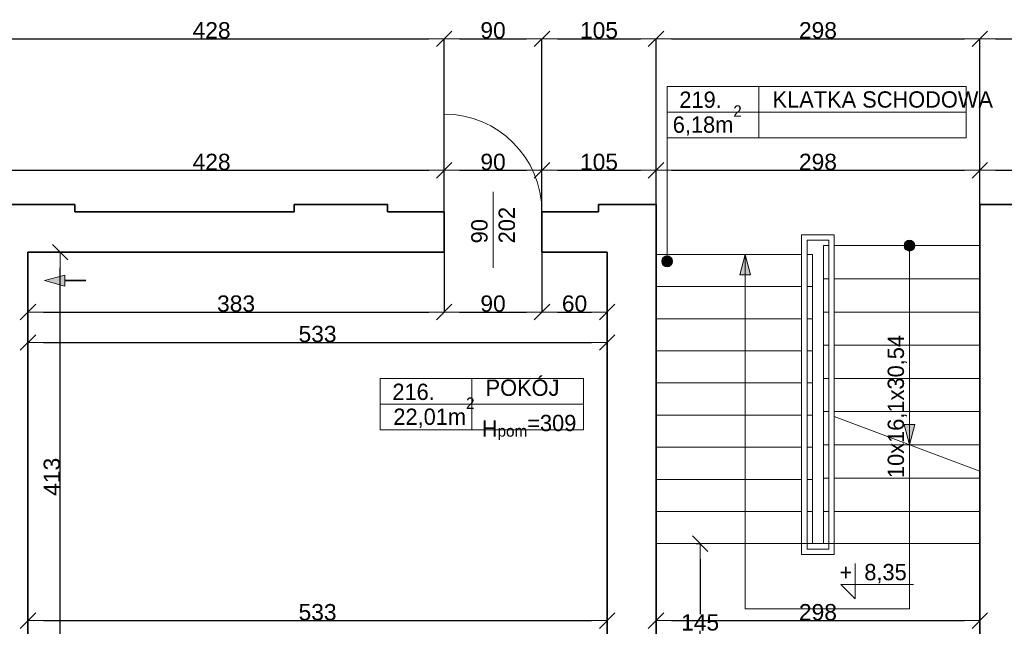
# Model space of a CAD drawing. Header units: metres. Extents: x 7506757 to 756746378, y 5735207 to 582114514.
# Tile 181 of 256: x 7535107 to 7544168, y 5892256 to 5897834. Entities that reach past the tile are written whole.
import ezdxf

# ---------------------------------------------------------------- set-up
doc = ezdxf.new("R2010")
doc.units = ezdxf.units.M
doc.header["$MEASUREMENT"] = 0
doc.header["$PDMODE"] = 2
doc.layers.get('0').update_dxf_attribs({"color": 250, "linetype": 'CONTINUOUS', "lineweight": 100, "plot": 0})
doc.layers.get('Defpoints').update_dxf_attribs({"linetype": 'CONTINUOUS'})
for name, color, linetype, lineweight in [('2D - Ogolne46', 7, 'CONTINUOUS', 18), ('ELEKTRYKA141', 7, 'CONTINUOUS', 0), ('M_OCIANA1', 7, 'CONTINUOUS', 13), ('M_OCIANA6', 5, 'CONTINUOUS', 35), ('M_OPISY1', 7, 'CONTINUOUS', 13), ('M_OPISY141', 7, 'CONTINUOUS', 0), ('m_umeblowanie1', 7, 'CONTINUOUS', 13), ('opis1', 7, 'CONTINUOUS', 13)]:
    doc.layers.add(name, color=color, linetype=linetype, lineweight=lineweight)
for name, color, linetype in [('M_OCIANA', 7, 'CONTINUOUS'), ('M_OPISY', 7, 'CONTINUOUS'), ('PWYMIAR', 7, 'CONTINUOUS')]:
    doc.layers.add(name, color=color, linetype=linetype)
doc.styles.add('GENERATED_STYLE_1', font='arial.ttf')
doc.styles.add('GENERATED_STYLE_2', font='txt')
doc.styles.add('GENERATED_STYLE_5', font='txt')
doc.dimstyles.new('GENERATED_STYLE__1', dxfattribs={"dimtxt": 150, "dimasz": 142.5, "dimexe": 0.18, "dimexo": 0, "dimgap": 0.09, "dimtad": 1, "dimdec": 0, "dimlfac": 0.1, "dimzin": 0, "dimdsep": 46, "dimtxsty": 'GENERATED_STYLE_1', "dimblk": 'ARROWHEAD_6', "dimblk1": 'ARROWHEAD_6', "dimblk2": 'ARROWHEAD_6', "dimcen": 0.09, "dimclrd": 251, "dimclre": 251, "dimclrt": 7, "dimazin": 0, "dimtfac": 1, "dimtdec": 4, "dimtmove": 0, "dimatfit": 3, "dimfxl": 0, "dimtolj": 1, "dimtzin": 0, "dimarcsym": 0})
doc.dimstyles.new('GENERATED_STYLE__2', dxfattribs={"dimtxt": 150, "dimasz": 142.5, "dimexe": 0.18, "dimexo": 0, "dimgap": 0.09, "dimtad": 1, "dimtih": 1, "dimtoh": 1, "dimdec": 0, "dimlfac": 0.1, "dimzin": 0, "dimdsep": 46, "dimtxsty": 'GENERATED_STYLE_1', "dimblk": 'ARROWHEAD_6', "dimblk1": 'ARROWHEAD_6', "dimblk2": 'ARROWHEAD_6', "dimcen": 0.09, "dimclrd": 251, "dimclre": 251, "dimclrt": 7, "dimazin": 0, "dimtfac": 1, "dimtdec": 4, "dimtmove": 0, "dimatfit": 3, "dimfxl": 0, "dimtolj": 1, "dimtzin": 0, "dimarcsym": 0})

# ---------------------------------------------------------------- blocks, each defined once
blk = doc.blocks.new('Linia_110', base_point=(594207.4, 344455.3))
at = {"layer": 'M_OCIANA1', "linetype": 'Continuous'}
blk.add_hatch(color=256, dxfattribs=at).paths.add_polyline_path([(594207.4, 344455.3), (594394, 344505.3), (594394, 344405.3)], flags=0)
for p, q in [((594207.4, 344455.3), (594394, 344505.3)), ((594207.4, 344455.3), (594394, 344405.3)), ((594394, 344505.3), (594394, 344405.3))]:
    blk.add_line(p, q, dxfattribs=at)
at = {"layer": 'M_OCIANA6', "linetype": 'Continuous'}
blk.add_line((594394, 344455.3), (594586.1, 344455.3), dxfattribs=at)
blk = doc.blocks.new('Linia_111', base_point=(599936.6, 345769))
at = {"layer": 'M_OPISY1', "linetype": 'Continuous'}
blk.add_hatch(color=256, dxfattribs=at).paths.add_polyline_path([(599986.6, 344632.5), (599982.8, 344651.6), (599972, 344667.9), (599955.8, 344678.7), (599936.6, 344682.5), (599917.5, 344678.7), (599901.3, 344667.9), (599890.4, 344651.6), (599886.6, 344632.5), (599890.4, 344613.4), (599901.3, 344597.2), (599917.5, 344586.3), (599936.6, 344582.5), (599955.8, 344586.3), (599972, 344597.2), (599982.8, 344613.4)], flags=0)
blk.add_circle((599936.6, 344632.5), 50, dxfattribs=at)
at = {"layer": 'M_OPISY141', "linetype": 'Continuous'}
blk.add_line((599936.6, 345769), (599936.6, 344682.5), dxfattribs=at)
blk = doc.blocks.new('Linia_113', base_point=(602167.1, 344483.8))
at = {"layer": 'M_OCIANA1', "linetype": 'Continuous'}
blk.add_hatch(color=256, dxfattribs=at).paths.add_polyline_path([(602167.1, 342944.8), (602117.1, 343131.4), (602217.1, 343131.4)], flags=0)
for p, q in [((602167.1, 344483.8), (602167.1, 343131.4)), ((602167.1, 342944.8), (602117.1, 343131.4)), ((602117.1, 343131.4), (602217.1, 343131.4)), ((602167.1, 342944.8), (602217.1, 343131.4))]:
    blk.add_line(p, q, dxfattribs=at)
blk = doc.blocks.new('Polilinia_8', base_point=(602167.1, 344777))
at = {"layer": 'M_OCIANA1', "linetype": 'Continuous'}
blk.add_hatch(color=256, dxfattribs=at).paths.add_polyline_path([(602217.1, 344777), (602213.3, 344796.1), (602202.5, 344812.3), (602186.3, 344823.2), (602167.1, 344827), (602148, 344823.2), (602131.8, 344812.3), (602120.9, 344796.1), (602117.1, 344777), (602120.9, 344757.8), (602131.8, 344741.6), (602148, 344730.8), (602167.1, 344727), (602186.3, 344730.8), (602202.5, 344741.6), (602213.3, 344757.8)], flags=0)
at = {"layer": 'M_OCIANA1', "linetype": 'Continuous', "flags": 128}
blk.add_lwpolyline([(602167.1, 344727), (602167.1, 341436.4), (600654.7, 341436.4), (600654.7, 344695.9)], dxfattribs=at)
at = {"layer": 'M_OCIANA1', "linetype": 'Continuous'}
blk.add_circle((602167.1, 344777), 50, dxfattribs=at)
blk = doc.blocks.new('Polilinia_9', base_point=(602167.1, 344777))
at = {"layer": 'M_OCIANA1', "linetype": 'Continuous'}
blk.add_hatch(color=256, dxfattribs=at).paths.add_polyline_path([(600654.7, 344695.9), (600704.7, 344509.3), (600604.7, 344509.3)], flags=0)
for p, q in [((600654.7, 344695.9), (600604.7, 344509.3)), ((600654.7, 344695.9), (600704.7, 344509.3)), ((600704.7, 344509.3), (600604.7, 344509.3))]:
    blk.add_line(p, q, dxfattribs=at)
at = {"layer": 'M_OCIANA1', "linetype": 'Continuous', "flags": 128}
blk.add_lwpolyline([(602167.1, 344777), (602167.1, 341436.4), (600654.7, 341436.4), (600654.7, 344509.3)], dxfattribs=at)
blk = doc.blocks.new('ARROWHEAD_6')
at = {"color": 0, "linetype": 'Continuous', "lineweight": 0}
for p, q in [((0, 0), (-1, 0)), ((-0.5, -0.5), (0.5, 0.5))]:
    blk.add_line(p, q, dxfattribs=at)
blk = doc.blocks.new('*D5072')
at = {"layer": 'Defpoints', "color": 0, "linetype": 'Continuous', "transparency": 16777216}
for p in [(7540513.4, 5892307.6), (7535183.4, 5891565.6), (7540513.4, 5891565.6)]:
    blk.add_point(p, dxfattribs=at)
at = {"layer": 'PWYMIAR', "color": 251, "linetype": 'Continuous', "lineweight": -2, "transparency": 16777216}
for p, q in [((7535183.4, 5891565.6), (7535183.4, 5892307.8)), ((7535325.9, 5892307.6), (7540370.9, 5892307.6)), ((7540513.4, 5891565.6), (7540513.4, 5892307.8))]:
    blk.add_line(p, q, dxfattribs=at)
at = {"layer": 'PWYMIAR', "color": 251, "linetype": 'Continuous', "lineweight": -2, "transparency": 16777216, "xscale": 142.5, "yscale": 142.5, "zscale": 142.5, "rotation": 180}
blk.add_blockref('ARROWHEAD_6', (7535183.4, 5892307.6), dxfattribs=at)
at = {"layer": 'PWYMIAR', "color": 251, "linetype": 'Continuous', "lineweight": -2, "transparency": 16777216, "xscale": 142.5, "yscale": 142.5, "zscale": 142.5}
blk.add_blockref('ARROWHEAD_6', (7540513.4, 5892307.6), dxfattribs=at)
at = {"layer": 'PWYMIAR', "color": 7, "linetype": 'Continuous', "lineweight": 13, "transparency": 16777216, "insert": (7537848.4, 5892384.3), "char_height": 150, "attachment_point": 5, "style": 'GENERATED_STYLE_1'}
blk.add_mtext('\\A1;533', dxfattribs=at)
blk = doc.blocks.new('*D5073')
at = {"layer": 'Defpoints', "color": 0, "linetype": 'Continuous', "transparency": 16777216}
for p in [(7543943.4, 5892307.6), (7540963.4, 5891565.6), (7543943.4, 5891565.6)]:
    blk.add_point(p, dxfattribs=at)
at = {"layer": 'PWYMIAR', "color": 251, "linetype": 'Continuous', "lineweight": -2, "transparency": 16777216}
for p, q in [((7540963.4, 5891565.6), (7540963.4, 5892307.8)), ((7541105.9, 5892307.6), (7543800.9, 5892307.6)), ((7543943.4, 5891565.6), (7543943.4, 5892307.8))]:
    blk.add_line(p, q, dxfattribs=at)
at = {"layer": 'PWYMIAR', "color": 251, "linetype": 'Continuous', "lineweight": -2, "transparency": 16777216, "xscale": 142.5, "yscale": 142.5, "zscale": 142.5, "rotation": 180}
blk.add_blockref('ARROWHEAD_6', (7540963.4, 5892307.6), dxfattribs=at)
at = {"layer": 'PWYMIAR', "color": 251, "linetype": 'Continuous', "lineweight": -2, "transparency": 16777216, "xscale": 142.5, "yscale": 142.5, "zscale": 142.5}
blk.add_blockref('ARROWHEAD_6', (7543943.4, 5892307.6), dxfattribs=at)
at = {"layer": 'PWYMIAR', "color": 7, "linetype": 'Continuous', "lineweight": 13, "transparency": 16777216, "insert": (7542453.4, 5892384.3), "char_height": 150, "attachment_point": 5, "style": 'GENERATED_STYLE_1'}
blk.add_mtext('\\A1;298', dxfattribs=at)
blk = doc.blocks.new('*D5075')
at = {"layer": 'Defpoints', "color": 0, "linetype": 'Continuous', "transparency": 16777216}
for p in [(7535183.4, 5895695.6), (7539013.4, 5895695.6), (7539013.4, 5895145.5)]:
    blk.add_point(p, dxfattribs=at)
at = {"layer": 'PWYMIAR', "color": 251, "linetype": 'Continuous', "lineweight": -2, "transparency": 16777216}
for p, q in [((7535183.4, 5895695.6), (7535183.4, 5895145.3)), ((7539013.4, 5895695.6), (7539013.4, 5895145.3)), ((7535325.9, 5895145.5), (7538870.9, 5895145.5))]:
    blk.add_line(p, q, dxfattribs=at)
at = {"layer": 'PWYMIAR', "color": 251, "linetype": 'Continuous', "lineweight": -2, "transparency": 16777216, "xscale": 142.5, "yscale": 142.5, "zscale": 142.5, "rotation": 180}
blk.add_blockref('ARROWHEAD_6', (7535183.4, 5895145.5), dxfattribs=at)
at = {"layer": 'PWYMIAR', "color": 251, "linetype": 'Continuous', "lineweight": -2, "transparency": 16777216, "xscale": 142.5, "yscale": 142.5, "zscale": 142.5}
blk.add_blockref('ARROWHEAD_6', (7539013.4, 5895145.5), dxfattribs=at)
at = {"layer": 'PWYMIAR', "color": 7, "linetype": 'Continuous', "lineweight": 13, "transparency": 16777216, "insert": (7537098.4, 5895222.2), "char_height": 150, "attachment_point": 5, "style": 'GENERATED_STYLE_1'}
blk.add_mtext('\\A1;383', dxfattribs=at)
blk = doc.blocks.new('*D5076')
at = {"layer": 'Defpoints', "color": 0, "linetype": 'Continuous', "transparency": 16777216}
for p in [(7539013.4, 5895695.6), (7539913.4, 5895695.6), (7539913.4, 5895145.5)]:
    blk.add_point(p, dxfattribs=at)
at = {"layer": 'PWYMIAR', "color": 251, "linetype": 'Continuous', "lineweight": -2, "transparency": 16777216}
for p, q in [((7539013.4, 5895695.6), (7539013.4, 5895145.3)), ((7539913.4, 5895695.6), (7539913.4, 5895145.3)), ((7539155.9, 5895145.5), (7539770.9, 5895145.5))]:
    blk.add_line(p, q, dxfattribs=at)
at = {"layer": 'PWYMIAR', "color": 251, "linetype": 'Continuous', "lineweight": -2, "transparency": 16777216, "xscale": 142.5, "yscale": 142.5, "zscale": 142.5, "rotation": 180}
blk.add_blockref('ARROWHEAD_6', (7539013.4, 5895145.5), dxfattribs=at)
at = {"layer": 'PWYMIAR', "color": 251, "linetype": 'Continuous', "lineweight": -2, "transparency": 16777216, "xscale": 142.5, "yscale": 142.5, "zscale": 142.5}
blk.add_blockref('ARROWHEAD_6', (7539913.4, 5895145.5), dxfattribs=at)
at = {"layer": 'PWYMIAR', "color": 7, "linetype": 'Continuous', "lineweight": 13, "transparency": 16777216, "insert": (7539463.4, 5895222.2), "char_height": 150, "attachment_point": 5, "style": 'GENERATED_STYLE_1'}
blk.add_mtext('\\A1;90', dxfattribs=at)
blk = doc.blocks.new('*D5077')
at = {"layer": 'Defpoints', "color": 0, "linetype": 'Continuous', "transparency": 16777216}
for p in [(7539913.4, 5895695.6), (7540513.4, 5895695.6), (7540513.4, 5895145.5)]:
    blk.add_point(p, dxfattribs=at)
at = {"layer": 'PWYMIAR', "color": 251, "linetype": 'Continuous', "lineweight": -2, "transparency": 16777216}
for p, q in [((7539913.4, 5895695.6), (7539913.4, 5895145.3)), ((7540513.4, 5895695.6), (7540513.4, 5895145.3)), ((7540055.9, 5895145.5), (7540370.9, 5895145.5))]:
    blk.add_line(p, q, dxfattribs=at)
at = {"layer": 'PWYMIAR', "color": 251, "linetype": 'Continuous', "lineweight": -2, "transparency": 16777216, "xscale": 142.5, "yscale": 142.5, "zscale": 142.5, "rotation": 180}
blk.add_blockref('ARROWHEAD_6', (7539913.4, 5895145.5), dxfattribs=at)
at = {"layer": 'PWYMIAR', "color": 251, "linetype": 'Continuous', "lineweight": -2, "transparency": 16777216, "xscale": 142.5, "yscale": 142.5, "zscale": 142.5}
blk.add_blockref('ARROWHEAD_6', (7540513.4, 5895145.5), dxfattribs=at)
at = {"layer": 'PWYMIAR', "color": 7, "linetype": 'Continuous', "lineweight": 13, "transparency": 16777216, "insert": (7540213.4, 5895222.2), "char_height": 150, "attachment_point": 5, "style": 'GENERATED_STYLE_1'}
blk.add_mtext('\\A1;60', dxfattribs=at)
blk = doc.blocks.new('*D5078')
at = {"layer": 'Defpoints', "color": 0, "linetype": 'Continuous', "transparency": 16777216}
for p in [(7535183.4, 5895695.6), (7540513.4, 5895695.6), (7540513.4, 5894865.7)]:
    blk.add_point(p, dxfattribs=at)
at = {"layer": 'PWYMIAR', "color": 251, "linetype": 'Continuous', "lineweight": -2, "transparency": 16777216}
for p, q in [((7535183.4, 5895695.6), (7535183.4, 5894865.5)), ((7540513.4, 5895695.6), (7540513.4, 5894865.5)), ((7535325.9, 5894865.7), (7540370.9, 5894865.7))]:
    blk.add_line(p, q, dxfattribs=at)
at = {"layer": 'PWYMIAR', "color": 251, "linetype": 'Continuous', "lineweight": -2, "transparency": 16777216, "xscale": 142.5, "yscale": 142.5, "zscale": 142.5, "rotation": 180}
blk.add_blockref('ARROWHEAD_6', (7535183.4, 5894865.7), dxfattribs=at)
at = {"layer": 'PWYMIAR', "color": 251, "linetype": 'Continuous', "lineweight": -2, "transparency": 16777216, "xscale": 142.5, "yscale": 142.5, "zscale": 142.5}
blk.add_blockref('ARROWHEAD_6', (7540513.4, 5894865.7), dxfattribs=at)
at = {"layer": 'PWYMIAR', "color": 7, "linetype": 'Continuous', "lineweight": 13, "transparency": 16777216, "insert": (7537848.4, 5894942.4), "char_height": 150, "attachment_point": 5, "style": 'GENERATED_STYLE_1'}
blk.add_mtext('\\A1;533', dxfattribs=at)
blk = doc.blocks.new('*D5079')
at = {"layer": 'Defpoints', "color": 0, "linetype": 'Continuous', "transparency": 16777216}
for p in [(7535183.4, 5895695.6), (7535480.3, 5895695.6), (7535183.4, 5891565.6)]:
    blk.add_point(p, dxfattribs=at)
at = {"layer": 'PWYMIAR', "color": 251, "linetype": 'Continuous', "lineweight": -2, "transparency": 16777216}
for p, q in [((7535183.4, 5895695.6), (7535480.5, 5895695.6)), ((7535480.3, 5891708.1), (7535480.3, 5895553.1)), ((7535183.4, 5891565.6), (7535480.5, 5891565.6))]:
    blk.add_line(p, q, dxfattribs=at)
at = {"layer": 'PWYMIAR', "color": 251, "linetype": 'Continuous', "lineweight": -2, "transparency": 16777216, "xscale": 142.5, "yscale": 142.5, "zscale": 142.5}
for p, rotation in [((7535480.3, 5895695.6), 90), ((7535480.3, 5891565.6), 270)]:
    blk.add_blockref('ARROWHEAD_6', p, dxfattribs=dict(at, rotation=rotation))
at = {"layer": 'PWYMIAR', "color": 7, "linetype": 'Continuous', "lineweight": 13, "transparency": 16777216, "insert": (7535403.6, 5893630.6), "char_height": 150, "attachment_point": 5, "rotation": 90, "style": 'GENERATED_STYLE_1'}
blk.add_mtext('\\A1;413', dxfattribs=at)
blk = doc.blocks.new('*D5192')
at = {"layer": 'Defpoints', "color": 0, "linetype": 'Continuous', "transparency": 16777216}
for p in [(7539013.4, 5897658.5), (7534733.4, 5896135.6), (7539013.4, 5896065.6)]:
    blk.add_point(p, dxfattribs=at)
at = {"layer": 'PWYMIAR', "color": 251, "linetype": 'Continuous', "lineweight": -2, "transparency": 16777216}
for p, q in [((7534733.4, 5896135.6), (7534733.4, 5897658.6)), ((7534875.9, 5897658.5), (7538870.9, 5897658.5)), ((7539013.4, 5896065.6), (7539013.4, 5897658.6))]:
    blk.add_line(p, q, dxfattribs=at)
at = {"layer": 'PWYMIAR', "color": 251, "linetype": 'Continuous', "lineweight": -2, "transparency": 16777216, "xscale": 142.5, "yscale": 142.5, "zscale": 142.5, "rotation": 180}
blk.add_blockref('ARROWHEAD_6', (7534733.4, 5897658.5), dxfattribs=at)
at = {"layer": 'PWYMIAR', "color": 251, "linetype": 'Continuous', "lineweight": -2, "transparency": 16777216, "xscale": 142.5, "yscale": 142.5, "zscale": 142.5}
blk.add_blockref('ARROWHEAD_6', (7539013.4, 5897658.5), dxfattribs=at)
at = {"layer": 'PWYMIAR', "color": 7, "linetype": 'Continuous', "lineweight": 13, "transparency": 16777216, "insert": (7536873.4, 5897735.1), "char_height": 150, "attachment_point": 5, "style": 'GENERATED_STYLE_1'}
blk.add_mtext('\\A1;428', dxfattribs=at)
blk = doc.blocks.new('*D5193')
at = {"layer": 'Defpoints', "color": 0, "linetype": 'Continuous', "transparency": 16777216}
for p in [(7539913.4, 5897658.5), (7539013.4, 5896065.6), (7539913.4, 5896065.6)]:
    blk.add_point(p, dxfattribs=at)
at = {"layer": 'PWYMIAR', "color": 251, "linetype": 'Continuous', "lineweight": -2, "transparency": 16777216}
for p, q in [((7539013.4, 5896065.6), (7539013.4, 5897658.6)), ((7539155.9, 5897658.5), (7539770.9, 5897658.5)), ((7539913.4, 5896065.6), (7539913.4, 5897658.6))]:
    blk.add_line(p, q, dxfattribs=at)
at = {"layer": 'PWYMIAR', "color": 251, "linetype": 'Continuous', "lineweight": -2, "transparency": 16777216, "xscale": 142.5, "yscale": 142.5, "zscale": 142.5, "rotation": 180}
blk.add_blockref('ARROWHEAD_6', (7539013.4, 5897658.5), dxfattribs=at)
at = {"layer": 'PWYMIAR', "color": 251, "linetype": 'Continuous', "lineweight": -2, "transparency": 16777216, "xscale": 142.5, "yscale": 142.5, "zscale": 142.5}
blk.add_blockref('ARROWHEAD_6', (7539913.4, 5897658.5), dxfattribs=at)
at = {"layer": 'PWYMIAR', "color": 7, "linetype": 'Continuous', "lineweight": 13, "transparency": 16777216, "insert": (7539463.4, 5897735.1), "char_height": 150, "attachment_point": 5, "style": 'GENERATED_STYLE_1'}
blk.add_mtext('\\A1;90', dxfattribs=at)
blk = doc.blocks.new('*D5194')
at = {"layer": 'Defpoints', "color": 0, "linetype": 'Continuous', "transparency": 16777216}
for p in [(7540963.4, 5897658.5), (7539913.4, 5896065.6), (7540963.4, 5896135.6)]:
    blk.add_point(p, dxfattribs=at)
at = {"layer": 'PWYMIAR', "color": 251, "linetype": 'Continuous', "lineweight": -2, "transparency": 16777216}
for p, q in [((7539913.4, 5896065.6), (7539913.4, 5897658.6)), ((7540055.9, 5897658.5), (7540820.9, 5897658.5)), ((7540963.4, 5896135.6), (7540963.4, 5897658.6))]:
    blk.add_line(p, q, dxfattribs=at)
at = {"layer": 'PWYMIAR', "color": 251, "linetype": 'Continuous', "lineweight": -2, "transparency": 16777216, "xscale": 142.5, "yscale": 142.5, "zscale": 142.5, "rotation": 180}
blk.add_blockref('ARROWHEAD_6', (7539913.4, 5897658.5), dxfattribs=at)
at = {"layer": 'PWYMIAR', "color": 251, "linetype": 'Continuous', "lineweight": -2, "transparency": 16777216, "xscale": 142.5, "yscale": 142.5, "zscale": 142.5}
blk.add_blockref('ARROWHEAD_6', (7540963.4, 5897658.5), dxfattribs=at)
at = {"layer": 'PWYMIAR', "color": 7, "linetype": 'Continuous', "lineweight": 13, "transparency": 16777216, "insert": (7540438.4, 5897735.1), "char_height": 150, "attachment_point": 5, "style": 'GENERATED_STYLE_1'}
blk.add_mtext('\\A1;105', dxfattribs=at)
blk = doc.blocks.new('*D5195')
at = {"layer": 'Defpoints', "color": 0, "linetype": 'Continuous', "transparency": 16777216}
for p in [(7543943.4, 5897658.5), (7540963.4, 5896135.6), (7543943.4, 5896067.8)]:
    blk.add_point(p, dxfattribs=at)
at = {"layer": 'PWYMIAR', "color": 251, "linetype": 'Continuous', "lineweight": -2, "transparency": 16777216}
for p, q in [((7540963.4, 5896135.6), (7540963.4, 5897658.6)), ((7541105.9, 5897658.5), (7543800.9, 5897658.5)), ((7543943.4, 5896067.8), (7543943.4, 5897658.6))]:
    blk.add_line(p, q, dxfattribs=at)
at = {"layer": 'PWYMIAR', "color": 251, "linetype": 'Continuous', "lineweight": -2, "transparency": 16777216, "xscale": 142.5, "yscale": 142.5, "zscale": 142.5, "rotation": 180}
blk.add_blockref('ARROWHEAD_6', (7540963.4, 5897658.5), dxfattribs=at)
at = {"layer": 'PWYMIAR', "color": 251, "linetype": 'Continuous', "lineweight": -2, "transparency": 16777216, "xscale": 142.5, "yscale": 142.5, "zscale": 142.5}
blk.add_blockref('ARROWHEAD_6', (7543943.4, 5897658.5), dxfattribs=at)
at = {"layer": 'PWYMIAR', "color": 7, "linetype": 'Continuous', "lineweight": 13, "transparency": 16777216, "insert": (7542453.4, 5897735.1), "char_height": 150, "attachment_point": 5, "style": 'GENERATED_STYLE_1'}
blk.add_mtext('\\A1;298', dxfattribs=at)
blk = doc.blocks.new('*D5196')
at = {"layer": 'Defpoints', "color": 0, "linetype": 'Continuous', "transparency": 16777216}
for p in [(7550173.4, 5897658.5), (7543943.4, 5896067.8), (7550173.4, 5896135.6)]:
    blk.add_point(p, dxfattribs=at)
at = {"layer": 'PWYMIAR', "color": 251, "linetype": 'Continuous', "lineweight": -2, "transparency": 16777216}
for p, q in [((7543943.4, 5896067.8), (7543943.4, 5897658.6)), ((7544085.9, 5897658.5), (7550030.9, 5897658.5)), ((7550173.4, 5896135.6), (7550173.4, 5897658.6))]:
    blk.add_line(p, q, dxfattribs=at)
at = {"layer": 'PWYMIAR', "color": 251, "linetype": 'Continuous', "lineweight": -2, "transparency": 16777216, "xscale": 142.5, "yscale": 142.5, "zscale": 142.5, "rotation": 180}
blk.add_blockref('ARROWHEAD_6', (7543943.4, 5897658.5), dxfattribs=at)
at = {"layer": 'PWYMIAR', "color": 251, "linetype": 'Continuous', "lineweight": -2, "transparency": 16777216, "xscale": 142.5, "yscale": 142.5, "zscale": 142.5}
blk.add_blockref('ARROWHEAD_6', (7550173.4, 5897658.5), dxfattribs=at)
at = {"layer": 'PWYMIAR', "color": 7, "linetype": 'Continuous', "lineweight": 13, "transparency": 16777216, "insert": (7547058.4, 5897735.2), "char_height": 150, "attachment_point": 5, "style": 'GENERATED_STYLE_1'}
blk.add_mtext('\\A1;623', dxfattribs=at)
blk = doc.blocks.new('*D5214')
at = {"layer": 'Defpoints', "color": 0, "linetype": 'Continuous', "transparency": 16777216}
for p in [(7539013.4, 5896448.6), (7534733.4, 5896135.6), (7539013.4, 5896065.6)]:
    blk.add_point(p, dxfattribs=at)
at = {"layer": 'PWYMIAR', "color": 251, "linetype": 'Continuous', "lineweight": -2, "transparency": 16777216}
for p, q in [((7534733.4, 5896135.6), (7534733.4, 5896448.7)), ((7534875.9, 5896448.6), (7538870.9, 5896448.6)), ((7539013.4, 5896065.6), (7539013.4, 5896448.7))]:
    blk.add_line(p, q, dxfattribs=at)
at = {"layer": 'PWYMIAR', "color": 251, "linetype": 'Continuous', "lineweight": -2, "transparency": 16777216, "xscale": 142.5, "yscale": 142.5, "zscale": 142.5, "rotation": 180}
blk.add_blockref('ARROWHEAD_6', (7534733.4, 5896448.6), dxfattribs=at)
at = {"layer": 'PWYMIAR', "color": 251, "linetype": 'Continuous', "lineweight": -2, "transparency": 16777216, "xscale": 142.5, "yscale": 142.5, "zscale": 142.5}
blk.add_blockref('ARROWHEAD_6', (7539013.4, 5896448.6), dxfattribs=at)
at = {"layer": 'PWYMIAR', "color": 7, "linetype": 'Continuous', "lineweight": 13, "transparency": 16777216, "insert": (7536873.4, 5896525.2), "char_height": 150, "attachment_point": 5, "style": 'GENERATED_STYLE_1'}
blk.add_mtext('\\A1;428', dxfattribs=at)
blk = doc.blocks.new('*D5215')
at = {"layer": 'Defpoints', "color": 0, "linetype": 'Continuous', "transparency": 16777216}
for p in [(7539913.4, 5896448.6), (7539013.4, 5896065.6), (7539913.4, 5896065.6)]:
    blk.add_point(p, dxfattribs=at)
at = {"layer": 'PWYMIAR', "color": 251, "linetype": 'Continuous', "lineweight": -2, "transparency": 16777216}
for p, q in [((7539013.4, 5896065.6), (7539013.4, 5896448.7)), ((7539155.9, 5896448.6), (7539770.9, 5896448.6)), ((7539913.4, 5896065.6), (7539913.4, 5896448.7))]:
    blk.add_line(p, q, dxfattribs=at)
at = {"layer": 'PWYMIAR', "color": 251, "linetype": 'Continuous', "lineweight": -2, "transparency": 16777216, "xscale": 142.5, "yscale": 142.5, "zscale": 142.5, "rotation": 180}
blk.add_blockref('ARROWHEAD_6', (7539013.4, 5896448.6), dxfattribs=at)
at = {"layer": 'PWYMIAR', "color": 251, "linetype": 'Continuous', "lineweight": -2, "transparency": 16777216, "xscale": 142.5, "yscale": 142.5, "zscale": 142.5}
blk.add_blockref('ARROWHEAD_6', (7539913.4, 5896448.6), dxfattribs=at)
at = {"layer": 'PWYMIAR', "color": 7, "linetype": 'Continuous', "lineweight": 13, "transparency": 16777216, "insert": (7539463.4, 5896525.2), "char_height": 150, "attachment_point": 5, "style": 'GENERATED_STYLE_1'}
blk.add_mtext('\\A1;90', dxfattribs=at)
blk = doc.blocks.new('*D5216')
at = {"layer": 'Defpoints', "color": 0, "linetype": 'Continuous', "transparency": 16777216}
for p in [(7540963.4, 5896448.6), (7539913.4, 5896065.6), (7540963.4, 5896135.6)]:
    blk.add_point(p, dxfattribs=at)
at = {"layer": 'PWYMIAR', "color": 251, "linetype": 'Continuous', "lineweight": -2, "transparency": 16777216}
for p, q in [((7539913.4, 5896065.6), (7539913.4, 5896448.7)), ((7540055.9, 5896448.6), (7540820.9, 5896448.6)), ((7540963.4, 5896135.6), (7540963.4, 5896448.7))]:
    blk.add_line(p, q, dxfattribs=at)
at = {"layer": 'PWYMIAR', "color": 251, "linetype": 'Continuous', "lineweight": -2, "transparency": 16777216, "xscale": 142.5, "yscale": 142.5, "zscale": 142.5, "rotation": 180}
blk.add_blockref('ARROWHEAD_6', (7539913.4, 5896448.6), dxfattribs=at)
at = {"layer": 'PWYMIAR', "color": 251, "linetype": 'Continuous', "lineweight": -2, "transparency": 16777216, "xscale": 142.5, "yscale": 142.5, "zscale": 142.5}
blk.add_blockref('ARROWHEAD_6', (7540963.4, 5896448.6), dxfattribs=at)
at = {"layer": 'PWYMIAR', "color": 7, "linetype": 'Continuous', "lineweight": 13, "transparency": 16777216, "insert": (7540438.4, 5896525.2), "char_height": 150, "attachment_point": 5, "style": 'GENERATED_STYLE_1'}
blk.add_mtext('\\A1;105', dxfattribs=at)
blk = doc.blocks.new('*D5217')
at = {"layer": 'Defpoints', "color": 0, "linetype": 'Continuous', "transparency": 16777216}
for p in [(7543943.4, 5896448.6), (7540963.4, 5896135.6), (7543943.4, 5896135.6)]:
    blk.add_point(p, dxfattribs=at)
at = {"layer": 'PWYMIAR', "color": 251, "linetype": 'Continuous', "lineweight": -2, "transparency": 16777216}
for p, q in [((7540963.4, 5896135.6), (7540963.4, 5896448.7)), ((7541105.9, 5896448.6), (7543800.9, 5896448.6)), ((7543943.4, 5896135.6), (7543943.4, 5896448.7))]:
    blk.add_line(p, q, dxfattribs=at)
at = {"layer": 'PWYMIAR', "color": 251, "linetype": 'Continuous', "lineweight": -2, "transparency": 16777216, "xscale": 142.5, "yscale": 142.5, "zscale": 142.5, "rotation": 180}
blk.add_blockref('ARROWHEAD_6', (7540963.4, 5896448.6), dxfattribs=at)
at = {"layer": 'PWYMIAR', "color": 251, "linetype": 'Continuous', "lineweight": -2, "transparency": 16777216, "xscale": 142.5, "yscale": 142.5, "zscale": 142.5}
blk.add_blockref('ARROWHEAD_6', (7543943.4, 5896448.6), dxfattribs=at)
at = {"layer": 'PWYMIAR', "color": 7, "linetype": 'Continuous', "lineweight": 13, "transparency": 16777216, "insert": (7542453.4, 5896525.2), "char_height": 150, "attachment_point": 5, "style": 'GENERATED_STYLE_1'}
blk.add_mtext('\\A1;298', dxfattribs=at)
blk = doc.blocks.new('*D5218')
at = {"layer": 'Defpoints', "color": 0, "linetype": 'Continuous', "transparency": 16777216}
for p in [(7550173.4, 5896448.6), (7543943.4, 5896135.6), (7550173.4, 5896135.6)]:
    blk.add_point(p, dxfattribs=at)
at = {"layer": 'PWYMIAR', "color": 251, "linetype": 'Continuous', "lineweight": -2, "transparency": 16777216}
for p, q in [((7543943.4, 5896135.6), (7543943.4, 5896448.7)), ((7544085.9, 5896448.6), (7550030.9, 5896448.6)), ((7550173.4, 5896135.6), (7550173.4, 5896448.7))]:
    blk.add_line(p, q, dxfattribs=at)
at = {"layer": 'PWYMIAR', "color": 251, "linetype": 'Continuous', "lineweight": -2, "transparency": 16777216, "xscale": 142.5, "yscale": 142.5, "zscale": 142.5, "rotation": 180}
blk.add_blockref('ARROWHEAD_6', (7543943.4, 5896448.6), dxfattribs=at)
at = {"layer": 'PWYMIAR', "color": 251, "linetype": 'Continuous', "lineweight": -2, "transparency": 16777216, "xscale": 142.5, "yscale": 142.5, "zscale": 142.5}
blk.add_blockref('ARROWHEAD_6', (7550173.4, 5896448.6), dxfattribs=at)
at = {"layer": 'PWYMIAR', "color": 7, "linetype": 'Continuous', "lineweight": 13, "transparency": 16777216, "insert": (7547058.4, 5896525.3), "char_height": 150, "attachment_point": 5, "style": 'GENERATED_STYLE_1'}
blk.add_mtext('\\A1;623', dxfattribs=at)
blk = doc.blocks.new('*D5520')
at = {"layer": 'Defpoints', "color": 0, "linetype": 'Continuous', "transparency": 16777216}
for p in [(7541333.4, 5893015.6), (7541368.8, 5893015.6), (7541333.4, 5891565.6)]:
    blk.add_point(p, dxfattribs=at)
at = {"layer": 'PWYMIAR', "color": 251, "linetype": 'Continuous', "lineweight": -2, "transparency": 16777216}
for p, q in [((7541333.4, 5893015.6), (7541368.9, 5893015.6)), ((7541368.8, 5892873.1), (7541368.8, 5892367.3)), ((7541368.8, 5891708.1), (7541368.8, 5892213.9)), ((7541333.4, 5891565.6), (7541368.9, 5891565.6))]:
    blk.add_line(p, q, dxfattribs=at)
at = {"layer": 'PWYMIAR', "color": 251, "linetype": 'Continuous', "lineweight": -2, "transparency": 16777216, "xscale": 142.5, "yscale": 142.5, "zscale": 142.5}
for p, rotation in [((7541368.8, 5893015.6), 90), ((7541368.8, 5891565.6), 270)]:
    blk.add_blockref('ARROWHEAD_6', p, dxfattribs=dict(at, rotation=rotation))
at = {"layer": 'PWYMIAR', "color": 7, "linetype": 'Continuous', "lineweight": 13, "transparency": 16777216, "insert": (7541368.8, 5892290.6), "char_height": 150, "attachment_point": 5, "style": 'GENERATED_STYLE_1'}
blk.add_mtext('\\A1;145', dxfattribs=at)

msp = doc.modelspace()

# ---------------------------------------------------------------- linework, layer by layer
at = {"layer": 'ELEKTRYKA141', "linetype": 'Continuous'}
msp.add_line((7539013.4, 5896065.6), (7539013.4, 5896965.6), dxfattribs=at)
msp.add_arc((7539013.4, 5896065.6), 900, 0, 90, dxfattribs=at)
at = {"layer": 'M_OCIANA6', "linetype": 'Continuous'}
for p, q in [((7534733.4, 5896135.6), (7535613.4, 5896135.6)), ((7535613.4, 5896135.6), (7534733.4, 5896135.6)), ((7535613.4, 5896135.6), (7535613.4, 5896065.6)), ((7535613.4, 5896065.6), (7537633.4, 5896065.6)), ((7537633.4, 5896065.6), (7537633.4, 5896135.6)), ((7538493.4, 5896135.6), (7537633.4, 5896135.6)), ((7538493.4, 5896065.6), (7538493.4, 5896135.6)), ((7538493.4, 5896065.6), (7539013.4, 5896065.6)), ((7539013.4, 5895695.6), (7539013.4, 5896065.6)), ((7539913.4, 5895695.6), (7539913.4, 5896065.6)), ((7539913.4, 5896065.6), (7540433.4, 5896065.6)), ((7540963.4, 5896135.6), (7540433.4, 5896135.6)), ((7540433.4, 5896065.6), (7540433.4, 5896135.6)), ((7540963.4, 5891565.6), (7540963.4, 5896135.6)), ((7543943.4, 5891565.6), (7543943.4, 5896135.6)), ((7543943.4, 5896135.6), (7544393.4, 5896135.6)), ((7539013.4, 5895695.6), (7535183.4, 5895695.6)), ((7535183.4, 5891565.6), (7535183.4, 5895695.6)), ((7540513.4, 5895695.6), (7539913.4, 5895695.6)), ((7540513.4, 5891565.6), (7540513.4, 5895695.6))]:
    msp.add_line(p, q, dxfattribs=at)
at = {"layer": 'M_OPISY141', "linetype": 'Continuous'}
for p, q in [((7541065.3, 5897219.3), (7543818.7, 5897219.3)), ((7541065.3, 5896748.2), (7541065.3, 5897219.3)), ((7541909.9, 5897219.3), (7541909.9, 5896748.2)), ((7543818.7, 5896748.2), (7543818.7, 5897219.3)), ((7543818.7, 5896748.2), (7541065.3, 5896748.2)), ((7539463.4, 5896250.9), (7539463.4, 5895553.4)), ((7538424.4, 5894533.1), (7540295.5, 5894533.1)), ((7538424.4, 5894062), (7538424.4, 5894533.1)), ((7539269, 5894533.1), (7539269, 5894062)), ((7540295.5, 5894533.1), (7540295.5, 5894062)), ((7538424.4, 5894297.5), (7540295.5, 5894297.5)), ((7540295.5, 5894062), (7538424.4, 5894062)), ((7542795.1, 5892833.5), (7542795.1, 5892508.8)), ((7542795.1, 5892508.8), (7542664.6, 5892639.2)), ((7542664.6, 5892639.2), (7543332.8, 5892639.2))]:
    msp.add_line(p, q, dxfattribs=at)
at = {"layer": 'm_umeblowanie1', "linetype": 'Continuous'}
for p, q in [((7541065.3, 5896983.7), (7543818.7, 5896983.7)), ((7542303.4, 5895856.1), (7542303.4, 5892915.6)), ((7542303.4, 5895856.1), (7542603.4, 5895856.1)), ((7542353.4, 5895806.1), (7542353.4, 5892965.6)), ((7542353.4, 5895806.1), (7542553.4, 5895806.1)), ((7542553.4, 5895806.1), (7542553.4, 5892965.6)), ((7542603.4, 5895856.1), (7542603.4, 5892915.6)), ((7542503.4, 5895756.2), (7542503.4, 5893015.6)), ((7542503.4, 5895756.2), (7542553.4, 5895756.2)), ((7542603.4, 5895756.2), (7543943.4, 5895756.2)), ((7540963.4, 5895675.1), (7542303.4, 5895675.1)), ((7542353.4, 5895675.1), (7542403.4, 5895675.1)), ((7542403.4, 5895675.1), (7542403.4, 5893015.6)), ((7542503.4, 5895450.8), (7542553.4, 5895450.8)), ((7542603.4, 5895450.8), (7543943.4, 5895450.8)), ((7540963.4, 5895379.6), (7542303.4, 5895379.6)), ((7542353.4, 5895379.6), (7542403.4, 5895379.6)), ((7540963.4, 5895084.1), (7542303.4, 5895084.1)), ((7542353.4, 5895084.1), (7542403.4, 5895084.1)), ((7542503.4, 5895145.4), (7542553.4, 5895145.4)), ((7542603.4, 5895145.4), (7543943.4, 5895145.4)), ((7540963.4, 5894788.6), (7542303.4, 5894788.6)), ((7542353.4, 5894788.6), (7542403.4, 5894788.6)), ((7542503.4, 5894840.1), (7542553.4, 5894840.1)), ((7542603.4, 5894840.1), (7543943.4, 5894840.1)), ((7542503.4, 5894534.7), (7542553.4, 5894534.7)), ((7542603.4, 5894534.7), (7543943.4, 5894534.7)), ((7540963.4, 5894493.1), (7542303.4, 5894493.1)), ((7542353.4, 5894493.1), (7542403.4, 5894493.1)), ((7540963.4, 5894197.6), (7542303.4, 5894197.6)), ((7542353.4, 5894197.6), (7542403.4, 5894197.6)), ((7542503.4, 5894229.4), (7542553.4, 5894229.4)), ((7542603.4, 5894229.4), (7543943.4, 5894229.4)), ((7542603.4, 5894183.4), (7543943.4, 5893681.4)), ((7540963.4, 5893902.1), (7542303.4, 5893902.1)), ((7542353.4, 5893902.1), (7542403.4, 5893902.1)), ((7542503.4, 5893924), (7542553.4, 5893924)), ((7542603.4, 5893924), (7543943.4, 5893924)), ((7542503.4, 5893618.6), (7542553.4, 5893618.6)), ((7542603.4, 5893618.6), (7543943.4, 5893618.6)), ((7540963.4, 5893606.6), (7542303.4, 5893606.6)), ((7542353.4, 5893606.6), (7542403.4, 5893606.6)), ((7540963.4, 5893311.1), (7542303.4, 5893311.1)), ((7542353.4, 5893311.1), (7542403.4, 5893311.1)), ((7542503.4, 5893311.1), (7542553.4, 5893311.1)), ((7542603.4, 5893311.1), (7543943.4, 5893311.1)), ((7540963.4, 5893015.6), (7543943.4, 5893015.6)), ((7540963.4, 5893015.6), (7542603.4, 5893015.6)), ((7542303.4, 5893015.6), (7540963.4, 5893015.6)), ((7542603.4, 5893015.6), (7542353.4, 5893015.6)), ((7542403.4, 5893015.6), (7542503.4, 5893015.6)), ((7543943.4, 5893015.6), (7542603.4, 5893015.6)), ((7542603.4, 5893015.6), (7543943.4, 5893015.6)), ((7543943.4, 5893015.6), (7542603.4, 5893015.6)), ((7542603.4, 5893015.6), (7543943.4, 5893015.6)), ((7542603.4, 5893015.6), (7543943.4, 5893015.6)), ((7542303.4, 5892915.6), (7542603.4, 5892915.6)), ((7542353.4, 5892965.6), (7542553.4, 5892965.6))]:
    msp.add_line(p, q, dxfattribs=at)

# ---------------------------------------------------------------- block references
at = {"layer": 'M_OCIANA', "linetype": 'Continuous'}
for name, p in [('Polilinia_8', (7543295.8, 5895756.2)), ('Polilinia_9', (7543295.8, 5895756.2)), ('Linia_113', (7543295.8, 5895463))]:
    msp.add_blockref(name, p, dxfattribs=at)
at = {"layer": 'M_OCIANA', "color": 5, "linetype": 'Continuous', "lineweight": 35}
msp.add_blockref('Linia_110', (7535336, 5895434.5), dxfattribs=at)
at = {"layer": 'M_OPISY', "linetype": 'Continuous'}
msp.add_blockref('Linia_111', (7541065.3, 5896748.2), dxfattribs=at)

# ---------------------------------------------------------------- texts
at = {"layer": '2D - Ogolne46', "linetype": 'Continuous', "char_height": 150, "attachment_point": 7, "style": 'GENERATED_STYLE_2'}
for s, insert in [('{6,18m\\A1{\\H0.7x;\\S2^  ;}}', (7541117.1, 5896766.1)), ('{22,01m\\A1{\\H0.7x;\\S2^  ;}}', (7538545.9, 5894079.9))]:
    msp.add_mtext(s, dxfattribs=dict(at, insert=insert))
at = {"layer": 'opis1', "linetype": 'Continuous', "char_height": 150, "attachment_point": 1, "style": 'GENERATED_STYLE_2'}
for s, insert in [('{219.}', (7541177.8, 5897173)), ('{KLATKA SCHODOWA}', (7542035.5, 5897175.1)), ('{POKÓJ}', (7539394.6, 5894524.8)), ('{216.}', (7538537, 5894486.8)), ('{H\\A1{\\H0.7x;\\S ^ pom;}=309}', (7539360, 5894251.2)), ('{+  8,35}', (7542651.3, 5892828.7))]:
    msp.add_mtext(s, dxfattribs=dict(at, insert=insert))
at = {"layer": 'opis1', "linetype": 'Continuous', "insert": (7539262.6, 5895777.2), "char_height": 150, "width": 563.056, "attachment_point": 1, "rotation": 90, "line_spacing_factor": 1.007581, "style": 'GENERATED_STYLE_2'}
msp.add_mtext('{90\\P202}', dxfattribs=at)
at = {"layer": 'opis1', "linetype": 'Continuous', "insert": (7543095, 5893618.6), "char_height": 150, "attachment_point": 1, "rotation": 90, "style": 'GENERATED_STYLE_5'}
msp.add_mtext('{10x16,1x30,54}', dxfattribs=at)

# ---------------------------------------------------------------- dimensions: what is measured, and where the dimension line sits
at = {"layer": 'PWYMIAR', "color": 251, "linetype": 'Continuous', "lineweight": 13}
for base, p1, p2, picture, middle in [((7539013.4, 5897658.5), (7534733.4, 5896135.6), (7539013.4, 5896065.6), '*D5192', (7536873.4, 5897735.1)), ((7539913.4, 5897658.5), (7539013.4, 5896065.6), (7539913.4, 5896065.6), '*D5193', (7539463.4, 5897735.1)), ((7540963.4, 5897658.5), (7539913.4, 5896065.6), (7540963.4, 5896135.6), '*D5194', (7540438.4, 5897735.1)), ((7543943.4, 5897658.5), (7540963.4, 5896135.6), (7543943.4, 5896067.8), '*D5195', (7542453.4, 5897735.1)), ((7550173.4, 5897658.5), (7543943.4, 5896067.8), (7550173.4, 5896135.6), '*D5196', (7547058.4, 5897735.2)), ((7539013.4, 5896448.6), (7534733.4, 5896135.6), (7539013.4, 5896065.6), '*D5214', (7536873.4, 5896525.2)), ((7539913.4, 5896448.6), (7539013.4, 5896065.6), (7539913.4, 5896065.6), '*D5215', (7539463.4, 5896525.2)), ((7540963.4, 5896448.6), (7539913.4, 5896065.6), (7540963.4, 5896135.6), '*D5216', (7540438.4, 5896525.2)), ((7543943.4, 5896448.6), (7540963.4, 5896135.6), (7543943.4, 5896135.6), '*D5217', (7542453.4, 5896525.2)), ((7550173.4, 5896448.6), (7543943.4, 5896135.6), (7550173.4, 5896135.6), '*D5218', (7547058.4, 5896525.3)), ((7539013.4, 5895145.5), (7535183.4, 5895695.6), (7539013.4, 5895695.6), '*D5075', (7537098.4, 5895222.2)), ((7540513.4, 5894865.7), (7535183.4, 5895695.6), (7540513.4, 5895695.6), '*D5078', (7537848.4, 5894942.4)), ((7539913.4, 5895145.5), (7539013.4, 5895695.6), (7539913.4, 5895695.6), '*D5076', (7539463.4, 5895222.2)), ((7540513.4, 5895145.5), (7539913.4, 5895695.6), (7540513.4, 5895695.6), '*D5077', (7540213.4, 5895222.2)), ((7540513.4, 5892307.6), (7535183.4, 5891565.6), (7540513.4, 5891565.6), '*D5072', (7537848.4, 5892384.3)), ((7543943.4, 5892307.6), (7540963.4, 5891565.6), (7543943.4, 5891565.6), '*D5073', (7542453.4, 5892384.3))]:
    dim = msp.add_linear_dim(base=base, p1=p1, p2=p2, dimstyle='GENERATED_STYLE__2', dxfattribs=at)
    dim.commit()
    dim.dimension.update_dxf_attribs({"geometry": picture, "text_midpoint": middle})
for base, p1, p2, dimstyle, picture, middle in [((7535480.3, 5895695.6), (7535183.4, 5891565.6), (7535183.4, 5895695.6), 'GENERATED_STYLE__1', '*D5079', (7535403.6, 5893630.6)), ((7541368.8, 5893015.6), (7541333.4, 5891565.6), (7541333.4, 5893015.6), 'GENERATED_STYLE__2', '*D5520', (7541368.8, 5892290.6))]:
    dim = msp.add_linear_dim(base=base, p1=p1, p2=p2, angle=90, dimstyle=dimstyle, dxfattribs=at)
    dim.commit()
    dim.dimension.update_dxf_attribs({"geometry": picture, "text_midpoint": middle})

doc.saveas('drawing.dxf')
